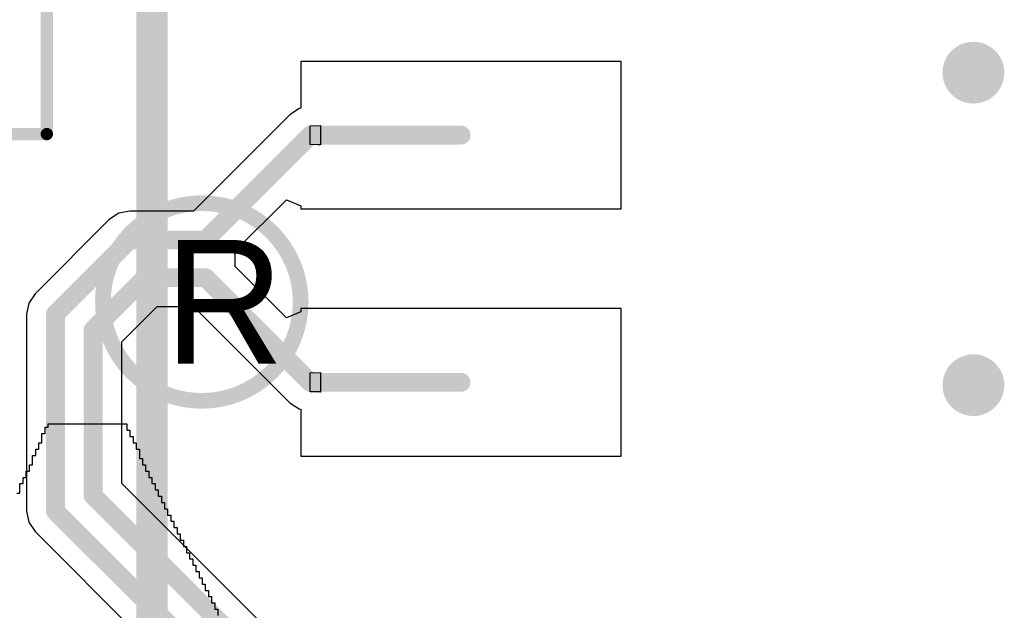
# Model space of a CAD drawing. Header units: millimetres. Extents: x 6.03 to 8.53, y 10.22 to 11.81.
# Tile 56 of 58: x 7.96 to 8.27, y 11.35 to 11.53. Entities that reach past the tile are written whole.
import ezdxf

# ---------------------------------------------------------------- set-up
doc = ezdxf.new("R2010")
doc.units = ezdxf.units.MM
doc.header["$MEASUREMENT"] = 0
for name, color, linetype in [('BottomLayer', 5, 'Continuous'), ('MultiLayer', 9, 'Continuous'), ('TopLayer', 1, 'Continuous'), ('TopOverlay', 2, 'Continuous')]:
    doc.layers.add(name, color=color, linetype=linetype)

# ---------------------------------------------------------------- blocks, each defined once
blk = doc.blocks.new('USB_SSOP_4_20')
at = {"layer": 'TopOverlay', "const_width": 0.01}
blk.add_lwpolyline([(0.26294, 0.25984), (-0.25831, 0.25984)], dxfattribs=at)
blk = doc.blocks.new('WS_LOGO__300MIL__23')
at = {"layer": 'TopOverlay'}
for p, q in [((0.07624, 0.08773), (0.07624, 0.08973)), ((0.07624, 0.08973), (0.07724, 0.08973)), ((0.07724, 0.08973), (0.07724, 0.09073)), ((0.07724, 0.09073), (0.10224, 0.09073)), ((0.10224, 0.09073), (0.10224, 0.08873)), ((0.10224, 0.08873), (0.10324, 0.08873)), ((0.10324, 0.08873), (0.10324, 0.08673)), ((0.07424, 0.08273), (0.07424, 0.08473)), ((0.07424, 0.08473), (0.07524, 0.08473)), ((0.07524, 0.08473), (0.07524, 0.08773)), ((0.07524, 0.08773), (0.07624, 0.08773)), ((0.10324, 0.08673), (0.10424, 0.08673)), ((0.10424, 0.08673), (0.10424, 0.08473)), ((0.10424, 0.08473), (0.10524, 0.08473)), ((0.10524, 0.08473), (0.10524, 0.08273)), ((0.07324, 0.08073), (0.07324, 0.08273)), ((0.07324, 0.08273), (0.07424, 0.08273)), ((0.10524, 0.08273), (0.10624, 0.08273)), ((0.10624, 0.08273), (0.10624, 0.07973)), ((0.07224, 0.07773), (0.07224, 0.08073)), ((0.07224, 0.08073), (0.07324, 0.08073)), ((0.10624, 0.07973), (0.10724, 0.07973)), ((0.10724, 0.07973), (0.10724, 0.07773)), ((0.07024, 0.07373), (0.07024, 0.07573)), ((0.07024, 0.07573), (0.07124, 0.07573)), ((0.07124, 0.07573), (0.07124, 0.07773)), ((0.07124, 0.07773), (0.07224, 0.07773)), ((0.10724, 0.07773), (0.10824, 0.07773)), ((0.10824, 0.07773), (0.10824, 0.07573)), ((0.10824, 0.07573), (0.10924, 0.07573)), ((0.10924, 0.07573), (0.10924, 0.07373)), ((0.06924, 0.07173), (0.06924, 0.07373)), ((0.06924, 0.07373), (0.07024, 0.07373)), ((0.10924, 0.07373), (0.11024, 0.07373)), ((0.11024, 0.07373), (0.11024, 0.07173)), ((0.06824, 0.06873), (0.06824, 0.07173)), ((0.06824, 0.07173), (0.06924, 0.07173)), ((0.11024, 0.07173), (0.11124, 0.07173)), ((0.11124, 0.07173), (0.11124, 0.06973)), ((0.11124, 0.06973), (0.11224, 0.06973)), ((0.11224, 0.06973), (0.11224, 0.06773)), ((0.06724, 0.06873), (0.06824, 0.06873)), ((0.11224, 0.06773), (0.11324, 0.06773)), ((0.11324, 0.06773), (0.11324, 0.06573)), ((0.11324, 0.06573), (0.11424, 0.06573)), ((0.11424, 0.06573), (0.11424, 0.06373)), ((0.11424, 0.06373), (0.11524, 0.06373)), ((0.11524, 0.06373), (0.11524, 0.06173)), ((0.11524, 0.06173), (0.11624, 0.06173)), ((0.11624, 0.06173), (0.11624, 0.05973)), ((0.11624, 0.05973), (0.11724, 0.05973)), ((0.11724, 0.05973), (0.11724, 0.05773)), ((0.11724, 0.05773), (0.11824, 0.05773)), ((0.11824, 0.05773), (0.11824, 0.05573)), ((0.11824, 0.05573), (0.11924, 0.05573)), ((0.11924, 0.05573), (0.11924, 0.05373)), ((0.11924, 0.05373), (0.12024, 0.05373)), ((0.12024, 0.05373), (0.12024, 0.05173)), ((0.12024, 0.05173), (0.12124, 0.05173)), ((0.12124, 0.05173), (0.12124, 0.04973)), ((0.12124, 0.04973), (0.12224, 0.04973)), ((0.12224, 0.04973), (0.12224, 0.04773)), ((0.12224, 0.04773), (0.12324, 0.04773)), ((0.12324, 0.04773), (0.12324, 0.04573)), ((0.12324, 0.04573), (0.12424, 0.04573)), ((0.12424, 0.04573), (0.12424, 0.04373)), ((0.12424, 0.04373), (0.12524, 0.04373)), ((0.12524, 0.04373), (0.12524, 0.04173)), ((0.12524, 0.04173), (0.12624, 0.04173)), ((0.12624, 0.04173), (0.12624, 0.03973)), ((0.12624, 0.03973), (0.12724, 0.03973)), ((0.12724, 0.03973), (0.12724, 0.03773)), ((0.12724, 0.03773), (0.12824, 0.03773)), ((0.12824, 0.03773), (0.12824, 0.03573)), ((0.12824, 0.03573), (0.12924, 0.03573)), ((0.12924, 0.03573), (0.12924, 0.03373)), ((0.12924, 0.03373), (0.13024, 0.03373)), ((0.13024, 0.03373), (0.13024, 0.03173)), ((0.13024, 0.03173), (0.13124, 0.03173)), ((0.13124, 0.03173), (0.13124, 0.02973))]:
    blk.add_line(p, q, dxfattribs=at)
for points, const_width in [([(0.15761, 0.12958, 1), (0.09462, 0.12958, 1)], 0.005), ([(0.09337, 0.12958, 1), (0.09587, 0.12958, 1)], 0.0025), ([(0.15636, 0.12958, 1), (0.15886, 0.12958, 1)], 0.0025)]:
    blk.add_lwpolyline(points, format="xyb", close=True, dxfattribs=dict(at, const_width=const_width))
blk.add_text('R', height=0.03937, dxfattribs=at).set_placement((0.11425, 0.10998))
blk = doc.blocks.new('FFC1_0_SMT_15P_44')
at = {"layer": 'TopOverlay', "const_width": 0.00394}
for points in [[(-0.43307, 0.05709), (-0.43307, -0.08858)], [(-0.34449, 0.05709), (-0.43307, 0.05709)]]:
    blk.add_lwpolyline(points, dxfattribs=at)
at = {"layer": 'TopOverlay', "const_width": 0.00197}
blk.add_lwpolyline([(-0.43406, 0.05709, 1), (-0.43209, 0.05709, 1)], format="xyb", close=True, dxfattribs=at)
blk.add_lwpolyline([(-0.43406, 0.05709, 1), (-0.43209, 0.05709, 1)], format="xyb", close=True, dxfattribs=at)

msp = doc.modelspace()

# ---------------------------------------------------------------- linework, layer by layer
at = {"layer": 'BottomLayer', "const_width": 0.00984}
for points in [[(8.25464, 11.51759, 1), (8.26448, 11.51759, 1)], [(8.25464, 11.41805, 1), (8.26448, 11.41805, 1)]]:
    msp.add_lwpolyline(points, format="xyb", close=True, dxfattribs=at)
at = {"layer": 'MultiLayer', "const_width": 0.00984}
for points in [[(8.25464, 11.51759, 1), (8.26448, 11.51759, 1)], [(8.25464, 11.41805, 1), (8.26448, 11.41805, 1)]]:
    msp.add_lwpolyline(points, format="xyb", close=True, dxfattribs=at)
at = {"layer": 'TopLayer'}
for p, q in [((8.14746, 11.52118), (8.04546, 11.52118)), ((8.04546, 11.52118), (8.04546, 11.50626)), ((8.14746, 11.47419), (8.14746, 11.52118)), ((8.04197, 11.50417), (8.01129, 11.47349)), ((8.04495, 11.50616), (8.04197, 11.50417)), ((8.04546, 11.50626), (8.04495, 11.50616)), ((8.04846, 11.50069), (8.0517, 11.5008)), ((8.0517, 11.5008), (8.0517, 11.49456)), ((8.04846, 11.49469), (8.04846, 11.50069)), ((8.05089, 11.49465), (8.04846, 11.49469)), ((8.05141, 11.49463), (8.05089, 11.49465)), ((8.05157, 11.49461), (8.05141, 11.49463)), ((8.05166, 11.49459), (8.05157, 11.49461)), ((8.0517, 11.49456), (8.05166, 11.49459)), ((8.02456, 11.46081), (8.04084, 11.47709)), ((8.04084, 11.47709), (8.04546, 11.47517)), ((7.98746, 11.47279), (7.98448, 11.4708)), ((7.99097, 11.47349), (7.98746, 11.47279)), ((8.01129, 11.47349), (7.99097, 11.47349)), ((8.04546, 11.47517), (8.04546, 11.47419)), ((8.04546, 11.47419), (8.14746, 11.47419)), ((7.98448, 11.4708), (7.96083, 11.44715)), ((8.02456, 11.45581), (8.02456, 11.46081)), ((8.04084, 11.43954), (8.02456, 11.45581)), ((7.96083, 11.44715), (7.95884, 11.44418)), ((7.95884, 11.44418), (7.95814, 11.44067)), ((7.9885, 11.43189), (7.99974, 11.44314)), ((7.99974, 11.44314), (8.01129, 11.44314)), ((8.01129, 11.44314), (8.04197, 11.41246)), ((8.04546, 11.44145), (8.04084, 11.43954)), ((8.14746, 11.44244), (8.04546, 11.44244)), ((8.04546, 11.44244), (8.04546, 11.44145)), ((8.14746, 11.39544), (8.14746, 11.44244)), ((7.95814, 11.44067), (7.95814, 11.37793)), ((7.9885, 11.3867), (7.9885, 11.43189)), ((8.04846, 11.42194), (8.0517, 11.42206)), ((8.04846, 11.41594), (8.04846, 11.42194)), ((8.0517, 11.42206), (8.0517, 11.41582)), ((8.05089, 11.41591), (8.04846, 11.41594)), ((8.05141, 11.41589), (8.05089, 11.41591)), ((8.05157, 11.41587), (8.05141, 11.41589)), ((8.05166, 11.41585), (8.05157, 11.41587)), ((8.0517, 11.41582), (8.05166, 11.41585)), ((8.04197, 11.41246), (8.04495, 11.41047)), ((8.04495, 11.41047), (8.04546, 11.41037)), ((8.04546, 11.41037), (8.04546, 11.39544)), ((8.04546, 11.39544), (8.14746, 11.39544)), ((8.04084, 11.33436), (7.9885, 11.3867)), ((7.95814, 11.37793), (7.95884, 11.37441)), ((7.95884, 11.37441), (7.96083, 11.37144)), ((7.96083, 11.37144), (8.02049, 11.31178))]:
    msp.add_line(p, q, dxfattribs=at)
for points, const_width in [([(8.25464, 11.51759, 1), (8.26448, 11.51759, 1)], 0.00984), ([(8.04696, 11.49769, 1), (8.04996, 11.49769, 1)], 0.003), ([(8.04696, 11.49769, 1), (8.04996, 11.49769, 1)], 0.003), ([(8.09496, 11.49769, 1), (8.09796, 11.49769, 1)], 0.003), ([(7.98947, 11.46431, 1), (7.99247, 11.46431, 1)], 0.003), ([(7.98947, 11.46431, 1), (7.99247, 11.46431, 1)], 0.003), ([(8.01359, 11.46431, 1), (8.01659, 11.46431, 1)], 0.003), ([(8.01359, 11.46431, 1), (8.01659, 11.46431, 1)], 0.003), ([(7.99444, 11.45231, 1), (7.99744, 11.45231, 1)], 0.003), ([(7.99444, 11.45231, 1), (7.99744, 11.45231, 1)], 0.003), ([(8.01359, 11.45231, 1), (8.01659, 11.45231, 1)], 0.003), ([(8.01359, 11.45231, 1), (8.01659, 11.45231, 1)], 0.003), ([(7.96582, 11.44067, 1), (7.96882, 11.44067, 1)], 0.003), ([(7.96582, 11.44067, 1), (7.96882, 11.44067, 1)], 0.003), ([(7.97782, 11.4357, 1), (7.98082, 11.4357, 1)], 0.003), ([(7.97782, 11.4357, 1), (7.98082, 11.4357, 1)], 0.003), ([(8.25464, 11.41805, 1), (8.26448, 11.41805, 1)], 0.00984), ([(8.04696, 11.41894, 1), (8.04996, 11.41894, 1)], 0.003), ([(8.04696, 11.41894, 1), (8.04996, 11.41894, 1)], 0.003), ([(8.09496, 11.41894, 1), (8.09796, 11.41894, 1)], 0.003), ([(7.97782, 11.3829, 1), (7.98082, 11.3829, 1)], 0.003), ([(7.97782, 11.3829, 1), (7.98082, 11.3829, 1)], 0.003), ([(7.96582, 11.37793, 1), (7.96882, 11.37793, 1)], 0.003), ([(7.96582, 11.37793, 1), (7.96882, 11.37793, 1)], 0.003)]:
    msp.add_lwpolyline(points, format="xyb", close=True, dxfattribs=dict(at, const_width=const_width))
at = {"layer": 'TopLayer', "const_width": 0.006}
for points in [[(8.01509, 11.46431), (8.04846, 11.49769)], [(8.04846, 11.49769), (8.09646, 11.49769)], [(7.96732, 11.44067), (7.99097, 11.46431)], [(7.99097, 11.46431), (8.01509, 11.46431)], [(7.97932, 11.4357), (7.99594, 11.45231)], [(7.99594, 11.45231), (8.01509, 11.45231)], [(8.01509, 11.45231), (8.04846, 11.41894)], [(7.96732, 11.37793), (7.96732, 11.44067)], [(7.97932, 11.3829), (7.97932, 11.4357)], [(8.04846, 11.41894), (8.09646, 11.41894)], [(7.97932, 11.3829), (8.04167, 11.32055)], [(7.96732, 11.37793), (8.02967, 11.31558)]]:
    msp.add_lwpolyline(points, dxfattribs=at)

# ---------------------------------------------------------------- block references
for name, p, rotation in [('USB_SSOP_4_20', (8.25787, 11.46063), 90), ('FFC1_0_SMT_15P_44', (7.5315, 11.55512), 180), ('WS_LOGO__300MIL__23', (7.8878, 11.31496), 360)]:
    msp.add_blockref(name, p, dxfattribs=dict(rotation=rotation))

doc.saveas('drawing.dxf')
